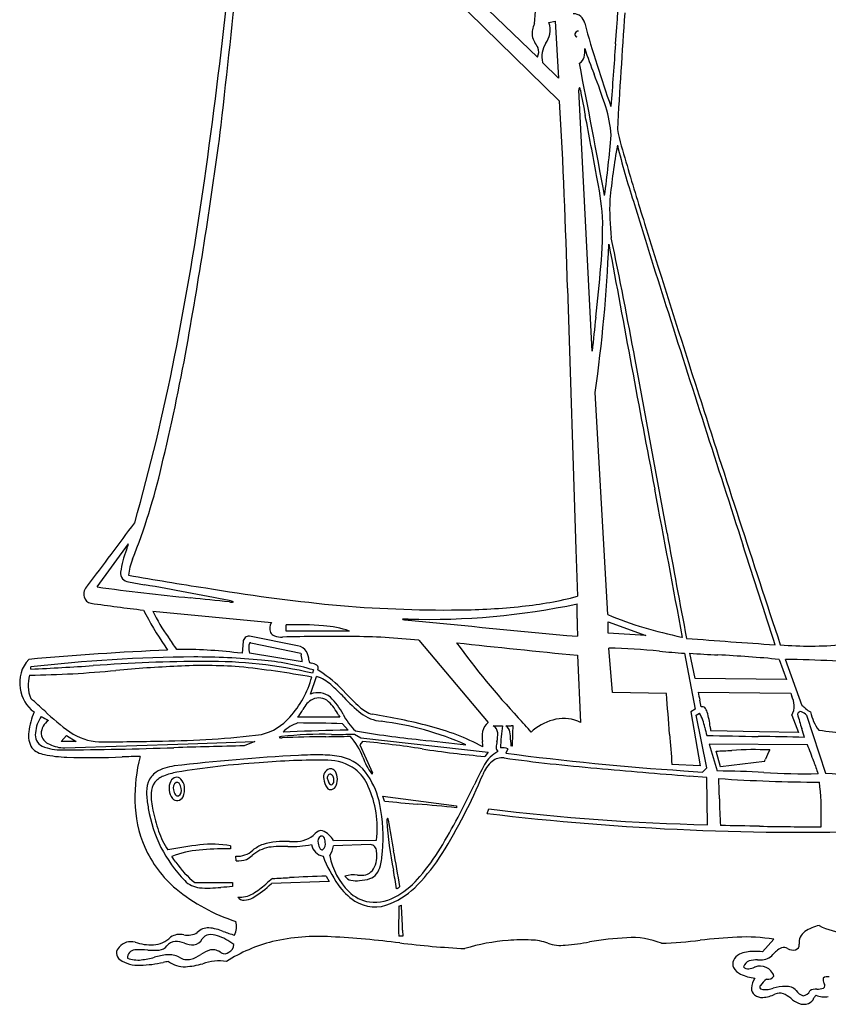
# Model space of a CAD drawing. Extents: x 0.7 to 7.97, y 1.37 to 9.42.
# Tile 1 of 3: x 0.7 to 4.56, y 1.37 to 6.07. Entities that reach past the tile are written whole.
import ezdxf

# ---------------------------------------------------------------- set-up
doc = ezdxf.new("R2010")
doc.units = 0

msp = doc.modelspace()

# ---------------------------------------------------------------- linework, layer by layer
at = {"color": 7, "linetype": 'CONTINUOUS'}
for p, q in [((1.82864, 7.101349), (3.279556, 5.681096)), ((3.173628, 5.891556), (2.938081, 6.117347)), ((3.227753, 6.056136), (3.258649, 6.062989)), ((3.258649, 6.062989), (3.273981, 5.791204)), ((3.175847, 5.937568), (3.176301, 5.936837)), ((3.273981, 5.791204), (3.198715, 5.866467)), ((3.374332, 5.862286), (3.374332, 5.862286)), ((3.435483, 4.489074), (3.372233, 5.733901)), ((3.317326, 4.78886), (3.35757, 3.542096)), ((3.792634, 3.620204), (3.63991, 4.448944)), ((3.509526, 3.23224), (3.449594, 4.291507)), ((1.071822, 3.363254), (1.222349, 3.569533)), ((3.35757, 3.542096), (3.364575, 3.318653)), ((1.222349, 3.419006), (1.222349, 3.419006)), ((1.222349, 3.388342), (1.298626, 3.37412)), ((1.338031, 3.247571), (1.903904, 3.193214)), ((3.512053, 3.143039), (3.51079, 3.197396)), ((3.51079, 3.197396), (3.690718, 3.131889)), ((1.974986, 3.152796), (1.974986, 3.182064)), ((2.27604, 3.152796), (1.974986, 3.152796)), ((1.768707, 3.102619), (1.764525, 3.046869)), ((2.029342, 3.081712), (1.799369, 3.127707)), ((2.607989, 3.10924), (2.938081, 2.716544)), ((3.690718, 3.131889), (3.512053, 3.143039)), ((3.866332, 3.122132), (3.861428, 3.123316)), ((1.395055, 3.081865), (1.407721, 3.0622)), ((1.805176, 3.097044), (2.044674, 3.046869)), ((3.531885, 2.860278), (3.515101, 3.071957)), ((4.308158, 3.087287), (4.308129, 3.08729)), ((1.764525, 3.046869), (1.742252, 3.049059)), ((2.050249, 3.00645), (1.799369, 3.046869)), ((3.364575, 3.037112), (3.379907, 2.716544)), ((3.876089, 3.046869), (3.926264, 2.780658)), ((3.926264, 2.927004), (3.901176, 3.046869)), ((4.327671, 3.0176), (4.362515, 2.921431)), ((4.437778, 2.795989), (4.358333, 3.0176)), ((0.755435, 2.971606), (0.755435, 2.981536)), ((2.104781, 2.967425), (2.100425, 2.952093)), ((2.150775, 2.95006), (2.125513, 2.967425)), ((2.090668, 2.85174), (2.119937, 2.936761)), ((2.096475, 2.933046), (2.096475, 2.933046)), ((4.362515, 2.921431), (3.926264, 2.927004)), ((3.789385, 2.854236), (3.531885, 2.860278)), ((3.531885, 2.860278), (3.531885, 2.860278)), ((3.941596, 2.861496), (4.383421, 2.855922)), ((3.926264, 2.780658), (3.906751, 2.766721)), ((2.230044, 2.741632), (2.029342, 2.741632)), ((3.906751, 2.766721), (3.951353, 2.510268)), ((3.931839, 2.751389), (3.947171, 2.761146)), ((3.982015, 2.500511), (3.931839, 2.751389)), ((4.387603, 2.751389), (4.419717, 2.668865)), ((4.458685, 2.751389), (4.549279, 2.475424)), ((2.270464, 2.680307), (2.231498, 2.679405)), ((2.243692, 2.710969), (2.270464, 2.680307)), ((2.963169, 2.701214), (3.007769, 2.701214)), ((3.154115, 2.680307), (3.144358, 2.67055)), ((4.518714, 2.677836), (4.517038, 2.680118)), ((0.900387, 2.62595), (0.925475, 2.655219)), ((0.925475, 2.655219), (0.971471, 2.62595)), ((2.300722, 2.661026), (2.330165, 2.642732)), ((2.330165, 2.642732), (2.938081, 2.575775)), ((4.234653, 2.67206), (4.001528, 2.676125)), ((4.419717, 2.668865), (4.234653, 2.67206)), ((0.971471, 2.62595), (0.900387, 2.62595)), ((0.918131, 2.595842), (1.506518, 2.615265)), ((1.506518, 2.615265), (1.824457, 2.62595)), ((1.824457, 2.62595), (1.774282, 2.605043)), ((2.338876, 2.625776), (2.326217, 2.610618)), ((2.326217, 2.610618), (2.386265, 2.476108)), ((2.832154, 2.610618), (2.832154, 2.610618)), ((3.032857, 2.591106), (3.023101, 2.570199)), ((4.462867, 2.610618), (3.993863, 2.613522)), ((3.993863, 2.613522), (3.993863, 2.613522)), ((2.938081, 2.575775), (2.92275, 2.554868)), ((4.047522, 2.504692), (4.026615, 2.579956)), ((3.951353, 2.510268), (3.816157, 2.515843)), ((3.961108, 2.479604), (3.982015, 2.500511)), ((4.257982, 2.529781), (4.047522, 2.504692)), ((3.872747, 2.486387), (3.961108, 2.479604)), ((3.982015, 2.454515), (3.898493, 2.461242)), ((3.986196, 2.228725), (3.982015, 2.454515)), ((2.444396, 2.341503), (2.436324, 2.365314)), ((2.436324, 2.365314), (2.787554, 2.319319)), ((2.787554, 2.319319), (2.787554, 2.309564)), ((2.933725, 2.282385), (2.942436, 2.303989)), ((4.528374, 2.218968), (4.528394, 2.249857)), ((1.708775, 2.114436), (1.698146, 2.114284)), ((1.708775, 2.128374), (1.708775, 2.114436)), ((2.200776, 2.153462), (2.406067, 2.154912)), ((2.376392, 2.133949), (2.200776, 2.128374)), ((1.735314, 2.057001), (1.733862, 2.078199)), ((2.165932, 1.983421), (2.179869, 1.958333)), ((1.538735, 1.952758), (1.718531, 1.952758)), ((1.718531, 1.952758), (1.718531, 1.933244)), ((2.179869, 1.958333), (1.903904, 1.948576)), ((2.512807, 1.839746), (2.524247, 1.845554)), ((2.5311, 1.697699), (2.511588, 1.697699)), ((2.530159, 1.726105), (2.5311, 1.697699)), ((4.302583, 1.682367), (4.248226, 1.622435)), ((4.248226, 1.622435), (4.248226, 1.622435)), ((4.211683, 1.54985), (4.209821, 1.549102))]:
    msp.add_line(p, q, dxfattribs=at)
for centre, radius, start, end in [((-195.885974, 27.503429), 198.764467, 353.663683, 354.108527), ((-31.607202, 8.66084), 35.257757, 355.598149, 356.6258), ((1.588218, 6.179558), 1.577445, 355.30099, 366.937151), ((-26.211868, 9.226947), 28.071858, 351.962396, 353.799259), ((3.346441, 6.044089), 0.053761, 9.792069, 91.469038), ((42.115461, 3.363901), 38.621628, 175.934587, 176.761247), ((3.244007, 6.003313), 0.095956, 150.658856, 186.679997), ((3.146703, 6.020279), 0.088627, 347.842693, 383.865175), ((3.367781, 6.000779), 0.014593, 78.418836, 244.262125), ((3.368879, 5.998785), 0.016392, 83.582742, 159.209095), ((8.68166, 7.502888), 5.477552, 195.346394, 199.704702), ((3.317351, 6.041978), 0.175855, 196.459892, 216.422213), ((3.062296, 6.047225), 0.177024, 329.461808, 345.069071), ((3.363978, 5.999131), 0.011774, 152.297278, 257.571167), ((3.128408, 5.916945), 0.05186, 330.687847, 382.555496), ((3.302016, 5.895033), 0.107178, 144.496079, 195.457728), ((3.292101, 5.918502), 0.10816, 345.478255, 367.15575), ((7.959313, 7.542276), 4.835877, 199.450385, 200.987952), ((76.976141, 0.472058), 73.633989, 175.729867, 175.962947), ((3.352153, 5.902645), 0.046052, 298.790683, 345.8418), ((-52.058526, -4.994264), 56.485984, 10.428661, 11.081144), ((1.082837, 4.883341), 2.536815, 17.690738, 21.429988), ((3.390004, 5.738026), 0.018243, 151.22059, 193.067676), ((3.362516, 5.735147), 0.016377, 356.411745, 405.40643), ((30.60282, 10.901182), 27.70997, 190.74681, 191.001203), ((-24.94584, 4.039345), 28.273103, 1.519078, 3.3289), ((3.002596, 5.489999), 0.523518, 3.175609, 18.282299), ((-18.174146, 1.389098), 21.985837, 10.318228, 11.07728), ((-20.682926, 8.499478), 22.538801, 349.804157, 352.523974), ((5.384719, 5.947798), 1.872829, 192.391709, 197.253787), ((-1.555331, 5.917569), 5.096251, 352.249923, 355.514416), ((7.242898, 4.824861), 3.743498, 170.066461, 174.07584), ((7.769501, 6.530686), 4.345266, 194.120089, 197.780061), ((21.97251, 10.795572), 19.154249, 196.385114, 197.30528), ((1.606746, 4.954627), 1.886527, 5.331656, 11.387098), ((-13.619475, 7.445406), 15.354067, 348.795356, 351.974838), ((4.788768, 5.168344), 1.270099, 178.064752, 186.29393), ((50.290534, 19.54303), 48.812422, 197.083313, 197.694772), ((1.130426, 5.094918), 2.354945, 355.06493, 360.851719), ((85.629404, 30.62043), 85.82677, 197.299867, 197.872366), ((-16.554689, 0.796365), 20.52226, 10.252199, 11.902747), ((-3.695629, 5.309627), 7.217395, 351.890537, 357.537612), ((172.876503, 36.059609), 172.185981, 190.392287, 190.788086), ((-4.330417, 5.551738), 7.834856, 353.396635, 355.172081), ((236.24434, 78.852086), 243.995367, 197.690817, 197.973858), ((12.892783, 3.577652), 9.501117, 173.51483, 174.49527), ((-8.181771, 6.252385), 9.837293, 346.394828, 349.796801), ((-8.468411, 6.424415), 10.102792, 344.177946, 348.798797), ((125.933936, 43.376337), 128.101269, 197.769929, 198.331198), ((-1.587506, 4.621947), 3.044721, 338.285364, 347.025606), ((-90.37691, -14.160534), 95.814818, 10.391645, 10.822509), ((-12.581817, 13.812668), 17.153426, 322.494924, 323.750835), ((42.882134, 10.614805), 39.71037, 190.14503, 190.88208), ((1.62371, 3.372961), 0.444025, 157.830581, 172.09551), ((-3.964881, 5.311805), 5.472008, 341.113124, 341.43398), ((-35.846173, -9.548475), 42.09552, 17.467742, 18.142455), ((1.436759, 3.406791), 0.214757, 155.617224, 176.739238), ((1.2236, 3.428413), 0.04009, 171.954085, 268.212419), ((5.408732, 27.681715), 24.621228, 260.210352, 261.078264), ((1.063426, 3.328772), 0.055042, 132.861227, 193.879724), ((2.663503, 15.098157), 11.842356, 262.275739, 264.448788), ((-13.443571, -76.096076), 80.826014, 79.199461, 79.490753), ((3.217053, 13.240415), 10.015031, 260.652224, 264.146996), ((1.050035, 3.326336), 0.041466, 195.051097, 259.800401), ((-1.15925, -22.825106), 26.273201, 83.744514, 84.151543), ((1.699153, 3.249303), 0.048953, 60.273965, 86.126078), ((1.713236, 3.32351), 0.033294, 253.053716, 287.821803), ((2.92974, 4.974263), 1.711761, 275.72264, 284.71598), ((2.242606, 11.573005), 8.373895, 261.761604, 263.49007), ((2.886855, 4.08501), 1.797712, 207.565287, 213.918449), ((1.974075, 3.545386), 0.702314, 205.090386, 216.855011), ((2.741458, 9.39477), 6.141469, 264.902229, 270.554342), ((2.656011, 6.632839), 3.424314, 268.346714, 281.924117), ((2.76053, 6.527071), 3.273731, 270.706145, 275.959476), ((0.360555, 3.224698), 3.003529, 359.763368, 361.101094), ((2.529577, 3.209264), 0.000362, 272.295369, 413.437432), ((2.536282, 3.228522), 0.020729, 251.168947, 262.538552), ((2.546373, 3.011053), 0.199194, 86.879826, 94.77481), ((2.591945, 3.594881), 0.391288, 261.423145, 264.915167), ((13.567302, 113.788243), 111.129857, 264.314172, 264.732431), ((6.588337, 3.198547), 3.224308, 179.755739, 181.25893), ((4.029783, 4.396645), 1.275345, 245.924876, 254.192506), ((1.946134, 3.165282), 0.050632, 146.518797, 201.48886), ((2.027592, 1.895954), 1.287185, 84.447079, 92.342292), ((2.13556, 2.764593), 0.412839, 70.106131, 87.697289), ((4.748638, 6.930814), 3.909499, 254.172772, 256.883194), ((0.083267, 2.18063), 1.629739, 32.885242, 35.375677), ((1.796371, 3.10009), 0.02778, 83.805122, 174.775727), ((1.931314, 3.164279), 0.03675, 208.514309, 249.154807), ((1.951843, 3.219412), 0.095581, 249.415115, 273.464023), ((2.20854, -5.978539), 9.106002, 89.520554, 91.579021), ((2.254929, -0.337899), 3.465172, 84.152096, 89.507131), ((7.211657, 46.000065), 43.010891, 265.565183, 266.129201), ((2.097734, -12.11632), 15.194196, 92.602865, 95.105216), ((1.46555, 0.735947), 2.329604, 83.178501, 90.33677), ((1.884931, 3.071655), 0.08908, 175.27589, 196.155186), ((1.840317, 3.077235), 0.044198, 159.371191, 177.723578), ((1.804141, 3.091876), 0.005271, 78.676149, 169.82272), ((2.023666, 3.025874), 0.056126, 31.056324, 84.195766), ((1.969122, 3.003852), 0.114589, 4.861618, 26.414635), ((9.374053, 63.703662), 60.963466, 263.797651, 264.342877), ((5.817312, 5.297718), 3.744649, 215.992887, 223.090023), ((3.434356, -0.121637), 3.194614, 84.216273, 88.551671), ((4.351054, 9.559694), 6.530121, 264.774246, 265.828939), ((4.476143, 4.755403), 1.674225, 265.1038, 275.282001), ((0.861245, 2.908548), 0.158895, 136.660975, 190.789292), ((1.571585, -3.968661), 6.997952, 90.316148, 96.697477), ((1.609926, -4.552789), 7.561054, 90.178004, 94.223124), ((1.542619, -0.21835), 3.247549, 84.44938, 90.170207), ((1.600534, 0.756124), 2.252148, 77.175703, 90.358654), ((1.742909, 1.723226), 1.295755, 73.783064, 84.960164), ((2.403683, 3.127837), 0.368026, 192.709403, 193.809702), ((1.951789, 3.011846), 0.098608, 356.863254, 376.583775), ((2.390499, 3.056593), 0.310201, 187.97365, 190.0862), ((4.757104, 16.320844), 13.301542, 266.310579, 266.89064), ((3.761105, -2.742473), 5.78787, 84.382407, 87.281648), ((4.295508, -2.44869), 5.466651, 84.635216, 89.341517), ((0.676535, 8.027772), 5.085965, 270.826065, 275.478073), ((0.222374, 15.565481), 12.605151, 272.423711, 273.778855), ((1.825615, -4.527403), 7.521764, 92.813754, 95.061051), ((1.577963, 0.524721), 2.463575, 85.993293, 92.828944), ((1.27718, -1.58843), 4.595105, 79.729403, 84.092751), ((2.154107, 3.255161), 0.262141, 254.73583, 257.164164), ((2.085044, 2.930126), 0.070284, 59.217678, 81.13955), ((2.109585, 2.976301), 0.018234, 330.871943, 411.186025), ((0.904164, 2.89416), 0.16165, 162.660899, 203.063758), ((1.654924, 3.052153), 0.457334, 317.408416, 344.903989), ((2.054048, 2.746287), 0.201549, 48.475679, 70.918387), ((1.855272, 2.503406), 0.535557, 41.132749, 56.511647), ((0.86518, 2.897231), 0.161079, 186.569049, 234.117467), ((1.659581, 2.289632), 0.804975, 42.815916, 49.002815), ((-0.31856, 1.563934), 1.660873, 46.641369, 49.710864), ((2.145371, 2.738115), 0.099294, 116.914534, 155.85589), ((2.126056, 2.765478), 0.093238, 50.150257, 112.305467), ((2.130966, 2.767206), 0.066833, 46.785568, 117.192089), ((1.977113, 2.619199), 0.301686, 27.023044, 46.232068), ((2.74059, 3.282113), 0.662557, 222.238441, 231.860079), ((2.987197, 3.540127), 0.999613, 223.211447, 228.497305), ((-10.419533, 1.623759), 14.262098, 4.17156, 4.949404), ((4.448768, 2.939281), 0.513102, 188.719467, 193.176745), ((3.483431, 2.71333), 0.478326, 9.295141, 13.170487), ((4.922811, 3.044088), 0.571269, 199.231326, 200.624972), ((4.23838, 2.779027), 0.162811, 7.305798, 23.082775), ((1.792194, 2.931405), 0.303731, 321.332141, 329.823384), ((2.004522, 2.639238), 0.246718, 27.180687, 45.733906), ((2.431635, 2.903602), 0.154864, 226.37976, 252.919526), ((3.962109, 2.777182), 0.014958, 44.0321, 116.324746), ((3.932896, 2.751613), 0.053767, 15.497724, 41.983445), ((4.322062, 2.793748), 0.078038, 327.125683, 364.397263), ((4.374539, 2.698149), 0.116498, 46.939968, 57.12343), ((4.510656, 2.839882), 0.080038, 225.019582, 246.074558), ((1.130501, 2.619417), 0.388725, 157.731782, 172.182079), ((0.934357, 2.655656), 0.157175, 144.997228, 175.534688), ((0.880296, 2.662598), 0.075135, 122.022045, 180.605402), ((0.910857, 2.892886), 0.18085, 234.412276, 247.090572), ((1.478035, 3.439637), 0.936553, 225.511716, 235.091488), ((1.796849, 2.908145), 0.255583, 283.63182, 319.643571), ((3.197811, 3.316581), 1.125673, 210.106237, 210.714487), ((2.514447, 2.893371), 0.301554, 207.042425, 226.089178), ((2.444939, 2.904223), 0.182759, 231.594293, 264.710759), ((1.954007, -0.014215), 2.803293, 75.445957, 81.132198), ((-10.592384, -9.545316), 18.382749, 41.646186, 41.934727), ((3.314771, 2.482528), 0.254807, 101.881984, 129.087004), ((3.3005, 2.566152), 0.170068, 62.166058, 102.977957), ((3.79454, 2.665406), 0.180173, 8.685479, 32.098623), ((3.566111, 2.646868), 0.435213, 6.514218, 15.88373), ((4.429896, 2.752902), 0.015396, 70.525538, 165.371207), ((6.444309, 3.327257), 2.107969, 195.701409, 197.677147), ((4.408913, 2.703401), 0.069138, 43.954643, 67.806558), ((4.674881, 2.802921), 0.199988, 190.42876, 217.883218), ((2.079517, 2.555958), 0.165826, 107.429343, 136.287908), ((2.40341, -6.775375), 9.456343, 91.04167, 92.689697), ((2.018707, -5.172208), 7.886387, 88.365229, 89.919067), ((2.252845, 1.300753), 1.432252, 66.141809, 82.971805), ((2.360629, 1.548815), 1.188237, 62.298852, 75.484315), ((2.98446, 2.659359), 0.073628, 129.043017, 169.136147), ((2.939948, 2.663333), 0.044432, 4.59166, 58.491372), ((3.598973, 2.593345), 0.600964, 169.659752, 179.814851), ((2.995356, 2.661841), 0.048167, 11.331829, 54.829359), ((3.037781, 2.932495), 0.231747, 266.368168, 272.803771), ((3.061152, 2.409915), 0.29136, 90.630828, 92.367315), ((-6.038054, 2.975086), 9.100118, 357.660999, 358.275667), ((4.676126, 2.848975), 0.720646, 192.531314, 195.596685), ((5.545641, 2.917666), 1.562891, 188.144795, 188.890554), ((2.307158, 2.011302), 2.233432, 16.495479, 17.614571), ((0.864867, 2.656444), 0.120524, 172.443468, 210.492154), ((0.837125, 2.657279), 0.060406, 169.879538, 242.85896), ((0.866471, 2.670469), 0.061915, 188.044589, 249.70255), ((1.090574, 2.882385), 0.25784, 234.83512, 267.810181), ((1.3418, 6.801313), 4.173484, 270.578055, 277.092206), ((1.94992, 2.637523), 0.01189, 80.207623, 138.671899), ((1.950396, 2.664978), 0.021743, 244.369707, 281.379231), ((2.150028, 0.896175), 1.764221, 88.663704, 96.446748), ((2.266749, -5.749825), 8.399287, 90.699607, 92.129233), ((1.951416, 16.924976), 14.277726, 270.853896, 271.319595), ((2.214082, 5.805358), 3.145525, 269.582678, 271.578354), ((2.050396, 2.445057), 0.308622, 19.975073, 41.868103), ((3.160505, 7.847025), 5.241142, 260.609056, 264.011259), ((4.951983, 23.025189), 20.524337, 263.458188, 264.07171), ((3.089836, 2.647313), 0.179566, 171.699604, 187.030133), ((2.839155, 2.658695), 0.145314, 346.956464, 363.232902), ((2.871867, 2.63751), 0.17403, 358.627137, 371.197586), ((3.25123, 2.630991), 0.205397, 179.344721, 187.579163), ((19.231045, 3.795254), 15.467891, 184.204399, 184.744583), ((4.481102, 20.206481), 17.558357, 268.37118, 269.173776), ((3.907417, -18.545891), 21.198264, 88.536923, 89.133715), ((4.329723, 0.794551), 1.892744, 80.421608, 84.26946), ((0.83298, 2.660277), 0.09697, 222.08274, 262.428508), ((0.898282, 2.812092), 0.226651, 246.957749, 272.077586), ((0.915971, 2.756125), 0.160297, 243.71808, 270.772142), ((0.756522, 22.992491), 20.407452, 270.421078, 271.916476), ((1.112811, 13.579006), 10.95432, 269.832163, 271.418085), ((2.408446, -28.698691), 31.310157, 91.160563, 91.774314), ((1.935756, -1.836041), 4.47999, 81.176295, 84.837413), ((3.283303, 6.816407), 4.276764, 261.1179, 265.163937), ((2.500183, 2.589979), 0.412954, 1.51019, 4.911705), ((3.001508, 2.596339), 0.024237, 176.098705, 228.19983), ((3.127335, 2.593919), 0.150063, 167.695433, 178.446312), ((3.008487, 2.535296), 0.060899, 66.411165, 99.904585), ((3.051019, 2.602598), 0.003633, 17.53717, 159.003567), ((10.947339, 4.62014), 7.237219, 196.096963, 197.157386), ((4.212725, 0.996779), 1.590308, 87.464817, 94.005989), ((4.478851, 2.467468), 0.228626, 148.908571, 161.215549), ((3.478556, 2.195809), 1.068145, 18.22679, 22.851535), ((0.949598, 3.163291), 0.612952, 257.813071, 267.944381), ((1.039415, 5.798602), 3.249793, 268.028465, 272.696279), ((1.416039, -3.673497), 6.229923, 91.281535, 92.058234), ((2.07676, 2.355983), 0.824404, 166.039835, 181.066657), ((2.604358, -7.604632), 10.180512, 93.216756, 96.570841), ((2.14437, -0.844142), 3.381391, 89.521063, 95.062777), ((2.122033, 0.441657), 2.120049, 89.258786, 92.404356), ((2.14697, 2.116016), 0.44552, 78.09546, 89.679958), ((2.16437, 2.291502), 0.245768, 55.482385, 88.072835), ((2.197359, 2.359115), 0.197257, 31.893768, 77.851007), ((2.720263, 2.700013), 0.408185, 201.48886, 213.829203), ((3.065892, 2.430591), 0.168214, 118.606304, 149.656025), ((3.004386, 2.476055), 0.072084, 82.009404, 130.254595), ((4.172571, 10.980016), 8.511739, 262.179689, 265.176317), ((4.718073, 15.404459), 12.9457, 262.4767, 266.256046), ((3.919524, 5.922974), 3.344733, 271.834804, 273.120966), ((3.37692, 2.880821), 0.948419, 338.276254, 339.009637), ((1.463783, 2.301298), 0.209136, 96.699216, 121.572657), ((2.066764, -1.162099), 3.692763, 93.427781, 99.578038), ((2.192342, 2.457294), 0.039891, 107.173965, 195.037746), ((2.185848, 2.469142), 0.02679, 47.256409, 101.377794), ((2.183423, 2.338568), 0.196498, 21.924095, 52.281426), ((7.296358, 0.268352), 4.918961, 152.816079, 154.093991), ((3.062782, 2.408979), 0.161015, 130.690024, 158.747244), ((6.894066, 40.686434), 38.342389, 264.856753, 265.51909), ((5.973587, 3.029065), 1.562364, 198.632156, 200.859058), ((1.407493, 2.39749), 0.097739, 122.983262, 159.772842), ((1.424337, 2.368416), 0.099223, 110.821169, 140.755048), ((1.514407, 2.141353), 0.34349, 100.413221, 111.401229), ((1.455251, 2.420353), 0.035694, 104.727954, 153.740586), ((1.451878, 2.427101), 0.028352, 44.410716, 101.602365), ((1.42674, 2.404643), 0.062045, 4.873917, 42.980116), ((2.232217, 2.452841), 0.078622, 184.301485, 216.964695), ((2.189639, 2.452314), 0.019313, 112.302034, 209.943064), ((2.179775, 2.44864), 0.021691, 352.363412, 443.289375), ((2.180647, 2.438189), 0.021972, 300.646924, 380.148847), ((2.169495, 2.454702), 0.048544, 2.878335, 44.648291), ((2.13989, 2.445578), 0.078939, 337.361142, 368.422113), ((2.040798, 2.248862), 0.388587, 11.239838, 33.499575), ((2.383635, 2.474573), 0.003045, 216.360199, 390.267362), ((0.526015, 3.456108), 2.583409, 328.123097, 337.496728), ((4.02488, -1.433528), 3.918714, 86.636883, 89.893127), ((-0.73648, 2.255295), 4.780093, 1.169657, 2.323813), ((4.545103, 9.929157), 7.497099, 266.134441, 269.810452), ((4.452087, 5.567485), 3.095343, 266.345067, 271.139108), ((4.737692, 4.573144), 2.106164, 264.867571, 271.7394), ((1.46099, 2.382769), 0.153098, 161.525754, 184.318885), ((1.422729, 2.376766), 0.092855, 144.119296, 178.114363), ((1.490785, 2.402442), 0.075487, 153.482446, 187.041814), ((1.465721, 2.404026), 0.030787, 120.963433, 197.284626), ((1.453756, 2.418399), 0.012636, 38.609289, 107.859986), ((1.446056, 2.391894), 0.028693, 298.707027, 379.791846), ((1.427951, 2.39852), 0.045209, 3.919126, 37.888638), ((1.408191, 2.396545), 0.081474, 335.081649, 369.444952), ((2.188292, 2.419583), 0.023527, 216.573664, 281.038571), ((2.217756, 2.452263), 0.045865, 192.068029, 218.161327), ((2.190743, 2.430304), 0.011073, 215.180503, 275.720897), ((2.183433, 2.426472), 0.031409, 287.345833, 338.955507), ((1.927047, 2.211378), 0.482337, 353.277066, 384.569979), ((-0.205004, 3.869917), 3.402322, 328.975174, 334.728295), ((3.240286, 2.283955), 1.288559, 358.483637, 366.601802), ((1.883326, 2.409286), 0.576258, 183.785546, 190.308857), ((1.617417, 2.368863), 0.287702, 177.817196, 194.339886), ((1.479387, 2.395458), 0.06356, 182.04632, 220.57212), ((1.454484, 2.374545), 0.031044, 221.147444, 276.60295), ((1.480379, 2.399478), 0.044294, 185.959906, 219.246473), ((1.456754, 2.380146), 0.013767, 219.14165, 282.944997), ((1.452116, 2.376261), 0.033091, 280.336556, 334.888856), ((6.929503, 2.398958), 2.887254, 180.914612, 183.463252), ((1.834997, 2.351057), 0.582591, 181.024933, 203.159572), ((1.947947, 2.409609), 0.639992, 189.301975, 224.372556), ((1.647389, 2.171586), 0.789512, 354.779231, 371.17538), ((3.227001, 9.999575), 7.697957, 264.164999, 265.334051), ((2.037485, -4.663246), 7.013037, 83.860274, 85.392798), ((4.224554, 12.809327), 10.583286, 263.04178, 268.709468), ((2.237151, 2.486672), 0.918149, 191.883334, 198.270159), ((2.472883, 2.250996), 0.018022, 149.017286, 189.542085), ((2.455562, 2.254323), 0.006237, 341.893416, 432.553906), ((4.440557, 14.907289), 12.71451, 263.19372, 271.953872), ((3.954369, 2.325031), 1.501236, 182.940942, 192.053957), ((8.646127, 3.26119), 6.266372, 189.264192, 190.639733), ((3.853448, -17.591374), 19.816869, 88.897543, 89.438873), ((4.503248, 14.723926), 12.504983, 268.769604, 270.115122), ((1.700095, 2.309309), 0.352563, 198.261068, 214.69461), ((2.019031, 2.281346), 0.132923, 268.564389, 314.894777), ((2.142014, 2.163124), 0.037808, 80.100388, 140.480155), ((2.154089, 2.148939), 0.028633, 118.729212, 197.840102), ((2.144265, 2.162828), 0.01189, 38.407175, 109.348438), ((2.104047, 2.098258), 0.111374, 29.713862, 66.467932), ((2.121854, 2.14731), 0.039132, 358.535737, 395.825617), ((1.80268, 2.344737), 0.550436, 203.87773, 230.04206), ((1.722961, 0.605275), 1.53554, 96.033342, 101.751649), ((1.696506, 0.598472), 1.515813, 89.938023, 95.172572), ((1.621564, 1.621324), 0.514495, 80.240761, 96.696876), ((1.924315, 1.955955), 0.168354, 101.131021, 131.808056), ((1.93145, 1.95873), 0.188706, 110.921983, 128.142407), ((1.9675, 1.769403), 0.379942, 86.529679, 105.797645), ((1.966286, 1.49564), 0.62992, 88.476458, 96.789636), ((2.003838, 2.585425), 0.460558, 267.410998, 281.397385), ((2.009288, 3.000884), 0.852443, 268.736935, 270.431026), ((2.16718, 2.150529), 0.074206, 192.910694, 257.089306), ((2.189703, 2.149538), 0.063565, 188.477473, 213.40595), ((2.146179, 2.119745), 0.010866, 208.615628, 282.015262), ((2.12566, 2.137502), 0.036396, 308.749806, 374.005442), ((2.028101, 2.165932), 0.176712, 330.743479, 347.728929), ((2.375102, 2.103381), 0.030595, 357.211463, 447.584345), ((1.811926, 2.666384), 1.053645, 319.516834, 328.530081), ((1.599372, 1.653838), 0.45599, 94.972622, 111.958983), ((-0.092474, 0.919184), 1.911649, 36.28113, 37.26707), ((1.740549, 2.1874), 0.109406, 266.495945, 312.813136), ((1.668618, 2.258693), 0.228035, 300.783453, 308.986766), ((2.762091, 2.316419), 0.656255, 201.28451, 214.726935), ((2.509742, 2.145811), 0.334103, 191.435645, 224.892275), ((2.26965, 2.080788), 0.137639, 332.783445, 368.820459), ((2.042701, 2.120789), 0.391491, 347.27476, 356.918819), ((-3.345987, 1.003696), 5.936377, 9.008741, 10.683581), ((1.938504, 2.58616), 0.924557, 315.875141, 327.677939), ((1.79937, 2.283959), 0.421455, 213.654049, 231.799427), ((1.737515, 2.257035), 0.200047, 269.369537, 283.827139), ((2.322437, 2.056113), 0.104389, 323.34303, 348.080791), ((1.273062, 16.041856), 14.083796, 272.589955, 272.920208), ((2.315202, -3.895157), 5.880473, 91.454554, 93.164687), ((2.29683, 1.842405), 0.147051, 82.712854, 106.472721), ((2.289396, 2.002913), 0.03942, 209.634591, 260.862829), ((2.374395, 3.365833), 1.378823, 267.55116, 268.004484), ((2.334934, 2.056007), 0.068696, 262.849155, 326.245921), ((2.35169, 2.038268), 0.070339, 288.775048, 320.777108), ((-1.123314, 1.326587), 3.673959, 9.350201, 10.744534), ((2.294061, 2.247735), 0.415173, 300.93601, 320.263369), ((1.573323, 2.04444), 0.116841, 224.841633, 264.048756), ((1.604001, 2.468175), 0.54164, 265.468614, 276.252652), ((1.879244, -1.070489), 3.00803, 93.062666, 94.12263), ((1.595143, 2.261057), 0.439292, 300.02194, 314.6569), ((1.603042, 2.24853), 0.408187, 301.283053, 312.139809), ((2.382414, 1.359986), 0.773805, 127.67494, 130.78843), ((2.46146, 2.105974), 0.289295, 214.390194, 236.463527), ((2.309303, 2.103179), 0.141624, 259.352649, 276.326019), ((2.315342, 2.150078), 0.187904, 272.918081, 288.29561), ((2.322366, 2.207103), 0.385134, 292.851078, 316.595528), ((2.487489, 1.963728), 0.042541, 292.210983, 314.22823), ((2.00119, 2.595442), 0.870139, 230.624683, 252.107959), ((1.753851, 2.000726), 0.118101, 265.029266, 301.182747), ((1.772438, 1.903639), 0.035408, 215.516878, 272.759528), ((1.767572, 1.962979), 0.094935, 273.969019, 299.927251), ((2.399383, 2.037901), 0.179766, 225.351876, 261.13197), ((2.393708, 2.074765), 0.21561, 264.133545, 301.85267), ((2.683021, 1.556729), 0.409076, 116.01937, 116.290723), ((2.398671, 2.018695), 0.181902, 237.760629, 293.748761), ((5.59628, 1.742256), 3.085014, 178.189084, 180.827553), ((0.246117, 1.67293), 2.284661, 1.333678, 4.333284), ((1.637917, 1.742562), 0.099105, 335.764691, 374.506095), ((4.5631, 1.54627), 0.206454, 102.442493, 123.178364), ((4.644564, 1.976054), 0.26063, 241.102714, 270.308361), ((1.333492, 1.782557), 0.127275, 273.575671, 314.72158), ((1.467233, 1.627268), 0.078475, 76.354645, 124.263734), ((1.504702, 1.787221), 0.085813, 257.238148, 302.089898), ((1.6052, 1.65886), 0.078186, 89.519785, 134.611849), ((1.608938, 1.663245), 0.040734, 96.878954, 149.332371), ((1.614902, 1.60693), 0.097362, 71.406787, 96.394374), ((1.57844, 1.488293), 0.250256, 67.50029, 83.710826), ((1.570111, 1.464041), 0.247094, 51.447969, 72.12701), ((2.102873, 2.943421), 1.296818, 250.697771, 253.210892), ((2.124888, 0.751962), 0.944155, 86.065156, 103.194421), ((1.949982, -2.897492), 4.597637, 82.918324, 87.011557), ((4.252652, -0.909514), 2.604773, 92.747591, 96.653181), ((4.168149, 0.856669), 0.83657, 80.752682, 92.765303), ((4.489928, 1.665179), 0.066997, 126.455759, 185.936436), ((1.203374, 1.61631), 0.038916, 131.779454, 232.805959), ((1.233484, 1.59634), 0.074433, 74.595474, 138.839066), ((1.334036, 1.919224), 0.263798, 252.168414, 271.606134), ((1.364001, 1.684016), 0.053285, 275.215017, 320.815376), ((1.446686, 1.621082), 0.050686, 91.828775, 144.730454), ((1.440856, 1.534433), 0.137374, 69.755213, 88.243086), ((1.532067, 1.777486), 0.122235, 249.065248, 270.896279), ((1.52765, 1.706143), 0.051269, 277.091341, 334.439417), ((2.09633, 0.933826), 0.760697, 104.226944, 122.352508), ((1.684962, 1.655607), 0.03918, 294.722799, 362.446312), ((3.038775, 5.827053), 4.194587, 262.851544, 267.119357), ((3.096995, 0.769073), 0.909396, 93.986553, 107.206965), ((3.10456, 0.879453), 0.799954, 87.210125, 95.076724), ((3.13878, 1.439742), 0.238764, 69.139057, 88.868222), ((3.283598, 1.837918), 0.184994, 251.1423, 277.249171), ((3.186593, 3.038252), 1.389073, 274.970287, 279.773491), ((3.675109, 0.237411), 1.454059, 92.957266, 100.008838), ((3.625423, 1.31795), 0.372445, 67.827598, 93.899856), ((3.656249, 4.184989), 2.524521, 272.491242, 276.701779), ((4.399304, 1.655235), 0.024175, 286.906061, 367.164136), ((1.25732, 1.592048), 0.040547, 98.083893, 180.390242), ((1.267672, 0.925867), 0.706508, 86.208394, 91.302067), ((1.340967, 1.919192), 0.289586, 264.73466, 275.524187), ((1.441677, 1.262107), 0.347964, 95.927986, 106.089489), ((1.415932, 1.503536), 0.105169, 63.125828, 95.561527), ((1.503865, 1.657384), 0.072361, 236.067472, 282.885921), ((1.473371, 1.744277), 0.164192, 286.499366, 304.886139), ((1.651675, 1.490573), 0.145904, 105.406493, 125.339927), ((1.623919, 1.571894), 0.060352, 48.164369, 100.507777), ((1.68022, 1.648352), 0.035344, 242.999821, 306.711627), ((4.169557, 1.552411), 0.066419, 118.258309, 154.330645), ((4.20017, 1.47338), 0.150887, 87.841125, 114.28614), ((4.211849, 1.250158), 0.37405, 84.419095, 90.91836), ((4.244288, 1.653443), 0.069035, 266.051877, 321.189936), ((4.732162, 1.162524), 0.623553, 132.03884, 134.118161), ((4.365573, 1.574329), 0.072313, 111.099109, 134.810229), ((4.3496, 1.609892), 0.03345, 56.443096, 107.498493), ((4.394097, 1.681441), 0.050831, 239.227018, 283.930121), ((1.268983, 1.7162), 0.158357, 235.745693, 273.476639), ((1.26658, 1.730596), 0.147488, 250.263415, 276.234091), ((1.253828, 2.198067), 0.640412, 272.215534, 282.09225), ((1.235714, 1.983386), 0.402148, 276.694748, 285.804789), ((1.786687, -0.560612), 2.169428, 99.910804, 100.590101), ((1.488485, 1.67667), 0.125296, 233.123627, 272.239057), ((1.472009, 1.921773), 0.37092, 273.30302, 286.30505), ((1.654843, 1.336389), 0.242508, 81.840826, 108.936472), ((4.146318, 1.56497), 0.040052, 156.122667, 206.729229), ((4.198398, 1.53815), 0.04285, 108.501634, 162.056608), ((4.180686, 1.572499), 0.031285, 222.53133, 274.730122), ((4.222131, 1.446742), 0.137219, 88.828733, 105.786603), ((4.236767, 1.485348), 0.069208, 18.014692, 111.250641), ((4.210872, 2.071573), 0.487844, 271.652001, 273.368321), ((4.174094, 1.582222), 0.072679, 209.028493, 245.234947), ((4.231657, 1.697909), 0.201876, 244.15425, 264.408809), ((4.17113, 1.631943), 0.091432, 277.627708, 295.034991), ((4.273838, 1.524818), 0.033952, 259.651441, 327.849311), ((4.559212, 1.466312), 0.037227, 77.659306, 124.494236), ((4.285051, 1.445199), 0.08956, 144.666554, 177.390617), ((4.245772, 1.454081), 0.010795, 134.066008, 224.376954), ((4.344405, 1.385553), 0.130711, 125.911162, 144.294519), ((4.368814, 1.177068), 0.280393, 92.144261, 104.443698), ((4.362557, 1.39223), 0.065173, 44.103153, 93.724957), ((4.581393, 1.491566), 0.043603, 172.848329, 207.149562), ((4.532779, 1.461919), 0.013835, 296.472618, 404.810158), ((4.23703, 1.448149), 0.041461, 178.441783, 229.936687), ((4.245959, 1.463917), 0.059368, 233.137719, 273.806417), ((4.263537, 1.519116), 0.076928, 250.65624, 288.900402), ((4.242778, 1.546351), 0.141851, 272.877815, 297.319469), ((4.027682, 2.672192), 1.253286, 282.009395, 282.496867), ((4.33044, 1.377536), 0.048369, 68.677566, 117.800492), ((4.289467, 1.290721), 0.144291, 49.678939, 66.05525), ((4.461826, 1.473745), 0.063721, 214.571815, 252.294732), ((4.440505, 1.449304), 0.036314, 273.065284, 338.046606), ((4.502846, 1.395231), 0.049613, 83.521899, 125.287643), ((4.60449, 1.338981), 0.127273, 142.672156, 150.19697), ((4.542786, 1.498106), 0.090973, 244.265297, 282.51102), ((4.50931, 1.534662), 0.090139, 269.449487, 289.194803), ((4.489046, 1.527494), 0.165377, 230.040461, 245.558983), ((4.446105, 1.439111), 0.067195, 247.711231, 289.4138), ((4.444104, 1.42488), 0.054838, 296.345061, 335.614048)]:
    msp.add_arc(centre, radius, start, end, dxfattribs=at)

doc.saveas('drawing.dxf')
